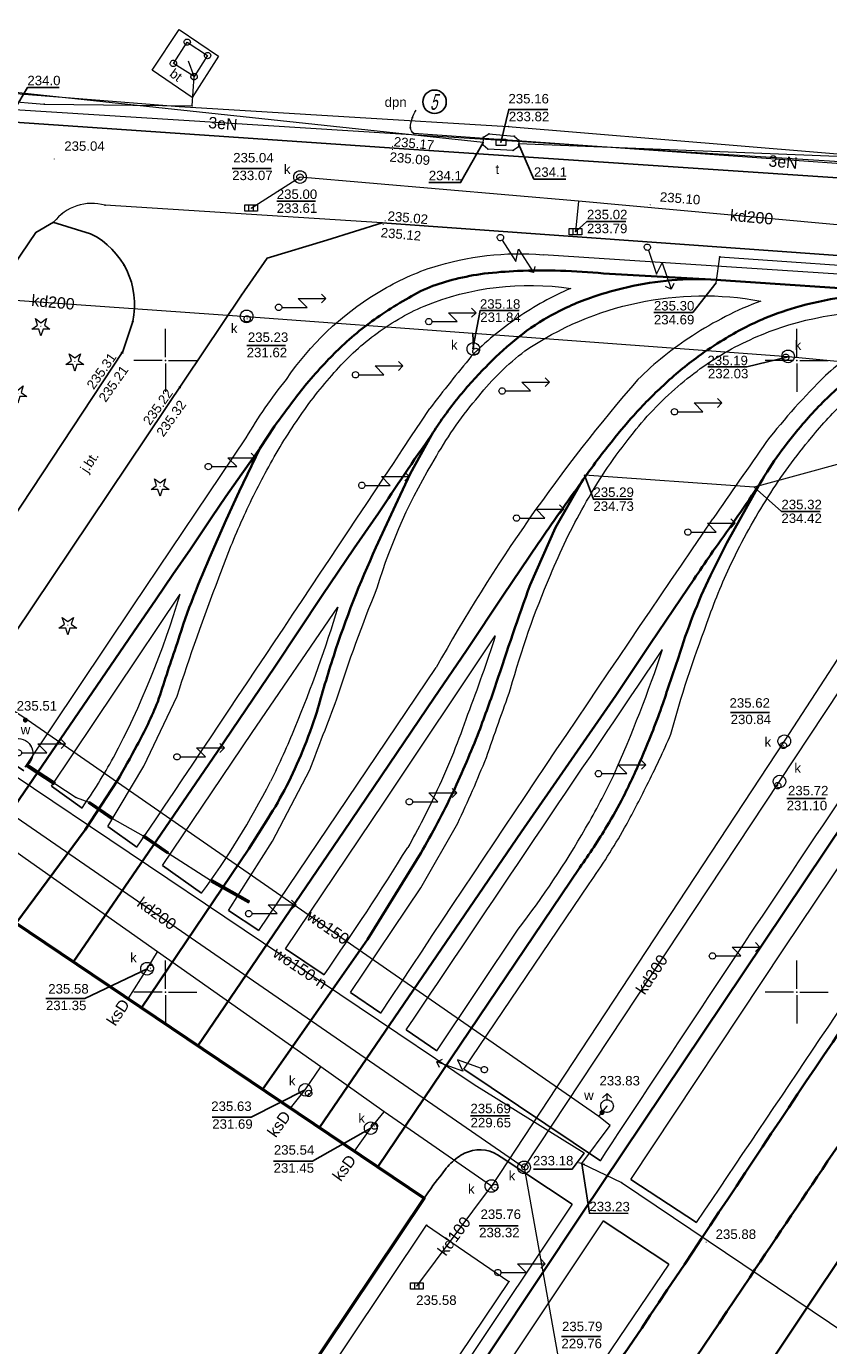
# Model space of a CAD drawing. Header units: metres. Extents: x 6603648 to 6604252, y 5739748 to 5740166.
# Tile 64 of 98: x 6603889 to 6603953, y 5739972 to 5740076. Entities that reach past the tile are written whole.
import ezdxf
from ezdxf.enums import TextEntityAlignment as Align

# ---------------------------------------------------------------- set-up
doc = ezdxf.new("R2010")
doc.units = ezdxf.units.M
doc.header["$PDSIZE"] = 0.75
doc.linetypes.add('ARK_LIN', pattern=[50, 50, 0])
doc.layers.get('0').update_dxf_attribs({"color": 252, "linetype": 'CONTINUOUS'})
for name, color, linetype, lineweight in [('GESBZO', 252, 'CONTINUOUS', 50), ('GSLKOU', 252, 'CONTINUOUS', 18), ('GSLKRW', 252, 'CONTINUOUS', 25), ('GSLTTR', 252, 'CONTINUOUS', 35), ('GSPPRB', 252, 'CONTINUOUS', 18), ('GSPRDI', 252, 'CONTINUOUS', 18), ('GSPWPS', 252, 'CONTINUOUS', 13), ('GSPWPS_O', 252, 'CONTINUOUS', 13), ('GSSIIN', 252, 'CONTINUOUS', 18), ('GSSINN', 252, 'CONTINUOUS', 18), ('GSSINN_O', 252, 'CONTINUOUS', 18), ('GSSKOA', 252, 'CONTINUOUS', 18), ('GSSKOA_O', 252, 'CONTINUOUS', 18), ('GULENN', 252, 'CONTINUOUS', 18), ('GULENN_O', 252, 'CONTINUOUS', 18), ('GULEOR', 252, 'CONTINUOUS', 35), ('GULKDP', 252, 'CONTINUOUS', 18), ('GULKDP_O', 252, 'CONTINUOUS', 18), ('GULKSP', 252, 'CONTINUOUS', 18), ('GULKSP_O', 252, 'CONTINUOUS', 18), ('GULTPR', 252, 'CONTINUOUS', 18), ('GULWOP', 252, 'CONTINUOUS', 18), ('GULWOP_O', 252, 'CONTINUOUS', 18), ('GUPENP_O', 252, 'CONTINUOUS', 18), ('GUPISL', 252, 'CONTINUOUS', 18), ('GUPKKS', 252, 'CONTINUOUS', 18), ('GUPKSD', 252, 'CONTINUOUS', 18), ('GUPKWZ', 252, 'CONTINUOUS', 18), ('GUPKWZ_O', 252, 'CONTINUOUS', 18), ('GUPTWZ', 252, 'CONTINUOUS', 18), ('GUPTWZ_O', 252, 'CONTINUOUS', 18), ('GUPWDT', 252, 'CONTINUOUS', 18), ('GUPWZC', 252, 'CONTINUOUS', 18), ('GUSIKP', 252, 'CONTINUOUS', 18), ('GUSISL', 252, 'CONTINUOUS', 18), ('PKT_ARK', 252, 'ARK_LIN', 18)]:
    doc.layers.add(name, color=color, linetype=linetype, lineweight=lineweight)
for name, color, linetype in [('GUPESH', 252, 'CONTINUOUS'), ('GUPESH_O', 252, 'CONTINUOUS'), ('GUPKSH', 252, 'CONTINUOUS'), ('GUPKSH_O', 252, 'CONTINUOUS'), ('GUPTSH', 252, 'CONTINUOUS'), ('GUPTSH_O', 252, 'CONTINUOUS'), ('GUPWSH', 252, 'CONTINUOUS'), ('GUPWSH_O', 252, 'CONTINUOUS'), ('GUPWZA', 252, 'CONTINUOUS'), ('GUPWZA_O', 252, 'CONTINUOUS')]:
    doc.layers.add(name, color=color, linetype=linetype)
doc.styles.add('Arial', font='arial.ttf')
doc.styles.add('GEOS_050', font='GEOS_050', dxfattribs={"oblique": 15, "height": 2.5})

# ---------------------------------------------------------------- blocks, each defined once
blk = doc.blocks.new('GSPPRB0')
blk.add_lwpolyline([(-0.007955, 0.0225), (0.007955, 0.0225), (0.0225, 0.007955), (0.0225, -0.007955), (0.007955, -0.0225), (-0.007955, -0.0225), (-0.0225, -0.007955), (-0.0225, 0.007955)], close=True)
blk = doc.blocks.new('GSPWPS1')
blk.add_hatch(color=256).paths.add_polyline_path([(0, 0.045), (-0.011647, 0.043467), (-0.0225, 0.038971), (-0.03182, 0.03182), (-0.038971, 0.0225), (-0.043467, 0.011647), (-0.045, 0), (-0.043467, -0.011647), (-0.038971, -0.0225), (-0.03182, -0.03182), (-0.0225, -0.038971), (-0.011647, -0.043467), (0, -0.045), (0.011647, -0.043467), (0.0225, -0.038971), (0.03182, -0.03182), (0.038971, -0.0225), (0.043467, -0.011647), (0.045, 0), (0.043467, 0.011647), (0.038971, 0.0225), (0.03182, 0.03182), (0.0225, 0.038971), (0.011647, 0.043467)])
blk = doc.blocks.new('GUPISL1_5')
for points in [[(3.396745, 1.05234), (3.75, 0.7), (3.396745, 0.34766)], [(0.25, 0), (2.25, 0), (1.55, 0.7), (3.75, 0.7)]]:
    blk.add_lwpolyline(points)
blk.add_lwpolyline([(0.25, 0), (0.241481, -0.064705), (0.216506, -0.125), (0.176777, -0.176777), (0.125, -0.216506), (0.064705, -0.241481), (0, -0.25), (-0.064705, -0.241481), (-0.125, -0.216506), (-0.176777, -0.176777), (-0.216506, -0.125), (-0.241481, -0.064705), (-0.25, 0), (-0.241481, 0.064705), (-0.216506, 0.125), (-0.176777, 0.176777), (-0.125, 0.216506), (-0.064705, 0.241481), (0, 0.25), (0.064705, 0.241481), (0.125, 0.216506), (0.176777, 0.176777), (0.216506, 0.125), (0.241481, 0.064705)], close=True)
blk = doc.blocks.new('GUPISL1_4')
blk.add_lwpolyline([(0.25, 0), (0.241481, -0.064705), (0.216506, -0.125), (0.176777, -0.176777), (0.125, -0.216506), (0.064705, -0.241481), (0, -0.25), (-0.064705, -0.241481), (-0.125, -0.216506), (-0.176777, -0.176777), (-0.216506, -0.125), (-0.241481, -0.064705), (-0.25, 0), (-0.241481, 0.064705), (-0.216506, 0.125), (-0.176777, 0.176777), (-0.125, 0.216506), (-0.064705, 0.241481), (0, 0.25), (0.064705, 0.241481), (0.125, 0.216506), (0.176777, 0.176777), (0.216506, 0.125), (0.241481, 0.064705)], close=True)
blk = doc.blocks.new('GUPKKS1')
blk.add_lwpolyline([(0.5, -0.25), (-0.5, -0.25), (-0.5, 0.25), (0.5, 0.25)], close=True)
for points in [[(-0.175, -0.25), (-0.175, 0.25)], [(0.175, -0.25), (0.175, 0.25)]]:
    blk.add_lwpolyline(points)
blk = doc.blocks.new('GUPTSH1')
blk.add_hatch(color=256).paths.add_polyline_path([(0, 0.045), (-0.011647, 0.043467), (-0.0225, 0.038971), (-0.03182, 0.03182), (-0.038971, 0.0225), (-0.043467, 0.011647), (-0.045, 0), (-0.043467, -0.011647), (-0.038971, -0.0225), (-0.03182, -0.03182), (-0.0225, -0.038971), (-0.011647, -0.043467), (0, -0.045), (0.011647, -0.043467), (0.0225, -0.038971), (0.03182, -0.03182), (0.038971, -0.0225), (0.043467, -0.011647), (0.045, 0), (0.043467, 0.011647), (0.038971, 0.0225), (0.03182, 0.03182), (0.0225, 0.038971), (0.011647, 0.043467)])
blk = doc.blocks.new('GUPWDT1')
blk.add_lwpolyline([(0.5, 0), (0.492404, -0.086824), (0.469846, -0.17101), (0.433013, -0.25), (0.383022, -0.321394), (0.321394, -0.383022), (0.25, -0.433013), (0.17101, -0.469846), (0.086824, -0.492404), (0, -0.5), (-0.086824, -0.492404), (-0.17101, -0.469846), (-0.25, -0.433013), (-0.32743, -0.377875), (-0.393027, -0.309079), (-0.444418, -0.229113), (-0.479746, -0.140866), (-0.497736, -0.047528), (-0.497736, 0.047528), (-0.479746, 0.140866), (-0.444418, 0.229113), (-0.393027, 0.309079), (-0.32743, 0.377875), (-0.25, 0.433013), (-0.163534, 0.4725), (-0.071157, 0.494911), (0.023791, 0.499434), (0.117879, 0.485906), (0.207708, 0.454816), (0.290028, 0.407288), (0.361867, 0.34504), (0.420627, 0.27032), (0.464184, 0.185831), (0.490964, 0.094626)], close=True)
for points in [[(0.5, 0), (1, 0)], [(0.646447, 0.353553), (1, 0), (0.646447, -0.353553)]]:
    blk.add_lwpolyline(points)
blk = doc.blocks.new('GUPWZA1')
blk.add_hatch(color=256).paths.add_polyline_path([(0, 0.2), (-0.051764, 0.193185), (-0.1, 0.173205), (-0.141421, 0.141421), (-0.173205, 0.1), (-0.193185, 0.051764), (-0.2, 0), (-0.193185, -0.051764), (-0.173205, -0.1), (-0.141421, -0.141421), (-0.1, -0.173205), (-0.051764, -0.193185), (0, -0.2), (0.051764, -0.193185), (0.1, -0.173205), (0.141421, -0.141421), (0.173205, -0.1), (0.193185, -0.051764), (0.2, 0), (0.193185, 0.051764), (0.173205, 0.1), (0.141421, 0.141421), (0.1, 0.173205), (0.051764, 0.193185)])
blk = doc.blocks.new('GUPKSH1')
blk.add_hatch(color=256).paths.add_polyline_path([(0, 0.045), (-0.011647, 0.043467), (-0.0225, 0.038971), (-0.03182, 0.03182), (-0.038971, 0.0225), (-0.043467, 0.011647), (-0.045, 0), (-0.043467, -0.011647), (-0.038971, -0.0225), (-0.03182, -0.03182), (-0.0225, -0.038971), (-0.011647, -0.043467), (0, -0.045), (0.011647, -0.043467), (0.0225, -0.038971), (0.03182, -0.03182), (0.038971, -0.0225), (0.043467, -0.011647), (0.045, 0), (0.043467, 0.011647), (0.038971, 0.0225), (0.03182, 0.03182), (0.0225, 0.038971), (0.011647, 0.043467)])
blk = doc.blocks.new('GUPKWZ1_1')
blk.add_lwpolyline([(0.25, 0), (0.241481, -0.064705), (0.216506, -0.125), (0.176777, -0.176777), (0.125, -0.216506), (0.064705, -0.241481), (0, -0.25), (-0.064705, -0.241481), (-0.125, -0.216506), (-0.176777, -0.176777), (-0.216506, -0.125), (-0.241481, -0.064705), (-0.25, 0), (-0.241481, 0.064705), (-0.216506, 0.125), (-0.176777, 0.176777), (-0.125, 0.216506), (-0.064705, 0.241481), (0, 0.25), (0.064705, 0.241481), (0.125, 0.216506), (0.176777, 0.176777), (0.216506, 0.125), (0.241481, 0.064705)], close=True)
blk = doc.blocks.new('GUPKSD1_1')
blk.add_lwpolyline([(0.5, 0), (0.482963, -0.12941), (0.433013, -0.25), (0.353553, -0.353553), (0.25, -0.433013), (0.12941, -0.482963), (0, -0.5), (-0.12941, -0.482963), (-0.25, -0.433013), (-0.353553, -0.353553), (-0.433013, -0.25), (-0.482963, -0.12941), (-0.5, 0), (-0.482963, 0.12941), (-0.433013, 0.25), (-0.353553, 0.353553), (-0.25, 0.433013), (-0.12941, 0.482963), (0, 0.5), (0.12941, 0.482963), (0.25, 0.433013), (0.353553, 0.353553), (0.433013, 0.25), (0.482963, 0.12941)], close=True)
blk = doc.blocks.new('GSPRDI1')
blk.add_hatch(color=256).paths.add_polyline_path([(-0.045, 0), (-0.042798, -0.013906), (-0.036406, -0.02645), (-0.02645, -0.036406), (-0.013906, -0.042798), (0, -0.045), (0.013906, -0.042798), (0.02645, -0.036406), (0.036406, -0.02645), (0.042798, -0.013906), (0.045, 0), (0.042798, 0.013906), (0.036406, 0.02645), (0.02645, 0.036406), (0.013906, 0.042798), (0, 0.045), (-0.013906, 0.042798), (-0.02645, 0.036406), (-0.036406, 0.02645), (-0.042798, 0.013906)])
blk.add_lwpolyline([(0.088531, -0.272471), (-0.231778, -0.713338), (-0.231778, -0.168396), (-0.750048, 0), (-0.231778, 0.168396), (-0.231778, 0.713338), (0.088531, 0.272471), (0.606801, 0.440867), (0.286493, 0), (0.606801, -0.440867)], close=True)
blk = doc.blocks.new('GUPTWZ1_3')
blk.add_lwpolyline([(0.375, -0.25), (-0.375, -0.25), (-0.375, 0.25), (0.375, 0.25)], close=True)
blk = doc.blocks.new('GUPWZC1')
blk.add_lwpolyline([(0, 0.25), (0, -0.25)])
blk = doc.blocks.new('GUPESH1')
blk.add_hatch(color=256).paths.add_polyline_path([(0, 0.045), (-0.011647, 0.043467), (-0.0225, 0.038971), (-0.03182, 0.03182), (-0.038971, 0.0225), (-0.043467, 0.011647), (-0.045, 0), (-0.043467, -0.011647), (-0.038971, -0.0225), (-0.03182, -0.03182), (-0.0225, -0.038971), (-0.011647, -0.043467), (0, -0.045), (0.011647, -0.043467), (0.0225, -0.038971), (0.03182, -0.03182), (0.038971, -0.0225), (0.043467, -0.011647), (0.045, 0), (0.043467, 0.011647), (0.038971, 0.0225), (0.03182, 0.03182), (0.0225, 0.038971), (0.011647, 0.043467)])
blk = doc.blocks.new('GUPWSH1')
blk.add_hatch(color=256).paths.add_polyline_path([(0, 0.045), (-0.011647, 0.043467), (-0.0225, 0.038971), (-0.03182, 0.03182), (-0.038971, 0.0225), (-0.043467, 0.011647), (-0.045, 0), (-0.043467, -0.011647), (-0.038971, -0.0225), (-0.03182, -0.03182), (-0.0225, -0.038971), (-0.011647, -0.043467), (0, -0.045), (0.011647, -0.043467), (0.0225, -0.038971), (0.03182, -0.03182), (0.038971, -0.0225), (0.043467, -0.011647), (0.045, 0), (0.043467, 0.011647), (0.038971, 0.0225), (0.03182, 0.03182), (0.0225, 0.038971), (0.011647, 0.043467)])
blk = doc.blocks.new('GUSISL2_1')
blk.add_lwpolyline([(0.25, 0), (0.241481, -0.064705), (0.216506, -0.125), (0.176777, -0.176777), (0.125, -0.216506), (0.064705, -0.241481), (0, -0.25), (-0.064705, -0.241481), (-0.125, -0.216506), (-0.176777, -0.176777), (-0.216506, -0.125), (-0.241481, -0.064705), (-0.25, 0), (-0.241481, 0.064705), (-0.216506, 0.125), (-0.176777, 0.176777), (-0.125, 0.216506), (-0.064705, 0.241481), (0, 0.25), (0.064705, 0.241481), (0.125, 0.216506), (0.176777, 0.176777), (0.216506, 0.125), (0.241481, 0.064705)], close=True)
blk = doc.blocks.new('ASS_SYM', base_point=(826.5, 303.25))
at = {"layer": 'PKT_ARK'}
for p, q in [((826.5, 303.5), (826.5, 305.75)), ((826.25, 303.25), (824, 303.25)), ((826.5, 303), (826.5, 300.75)), ((826.75, 303.25), (829, 303.25))]:
    blk.add_line(p, q, dxfattribs=at)
blk.add_point((826.5, 303.25), dxfattribs=at)
blk.add_point((826.5, 303.25), dxfattribs=at)

msp = doc.modelspace()

# ---------------------------------------------------------------- linework, layer by layer
msp.add_circle((6603921.32, 5740070.47), 0.928)
at = {"layer": 'GESBZO'}
msp.add_lwpolyline([(6603844.91, 5740034.49), (6603839.9, 5740027), (6603875.35, 5740003.17), (6603880.41, 5740010.65), (6603920.5, 5739983.7), (6603873.22, 5739913.17), (6603833.08, 5739940.09), (6603838.08, 5739947.56), (6603802.57, 5739971.43), (6603797.54, 5739963.94), (6603767.37, 5739984.2), (6603814.71, 5740054.71)], close=True, dxfattribs=at)
at = {"layer": 'GSLKOU'}
for points in [[(6603921.1, 5740057.36, -0.098692), (6603929.91, 5740058.36)], [(6603916.73, 5740055.3, -0.059928), (6603921.1, 5740057.36)], [(6603909.59, 5740048.49, -0.108816), (6603916.73, 5740055.3)], [(6603920.49, 5740054.3, -0.134226), (6603932.1, 5740055.7)], [(6603932.1, 5740055.7, 0.047059), (6603927.9, 5740053.38)], [(6603916.55, 5740051.99, -0.060773), (6603920.49, 5740054.3)], [(6603928.48, 5740050.75, -0.197535), (6603947.15, 5740054.7)], [(6603947.15, 5740054.7, 0.053824), (6603941.74, 5740051.95)], [(6603927.9, 5740053.38, 0.049444), (6603924.23, 5740050.33)], [(6603949.38, 5740052.81, -0.097126), (6603960.47, 5740053.83)], [(6603944.56, 5740050.75, -0.052402), (6603949.38, 5740052.81)], [(6603913.38, 5740049.03, -0.054435), (6603916.55, 5740051.99)], [(6603941.74, 5740051.95, 0.049394), (6603937.42, 5740048.49)], [(6603956.06, 5740051.6, 0.041791), (6603952.27, 5740048.8)], [(6603924.23, 5740050.33, 0.008761), (6603920.95, 5740046.2)], [(6603924.82, 5740047.16, -0.062721), (6603928.48, 5740050.75)], [(6603940.34, 5740047.72, -0.05444), (6603944.56, 5740050.75)], [(6603910.55, 5740045.41, -0.039243), (6603913.38, 5740049.03)], [(6603906.4, 5740043.88, -0.036449), (6603909.59, 5740048.49)], [(6603937.42, 5740048.49, 0.051401), (6603921.45, 5740025.69)], [(6603952.27, 5740048.8, 0.029464), (6603947.61, 5740043.58)], [(6603921.46, 5740042.41, -0.047993), (6603924.82, 5740047.16)], [(6603936.66, 5740043.74, -0.051926), (6603940.34, 5740047.72)], [(6603951.17, 5740043.89, -0.043401), (6603953.95, 5740046.85)], [(6603897.75, 5740011.46, 0.001294), (6603920.95, 5740046.2)], [(6603908.04, 5740041.32, -0.029422), (6603910.55, 5740045.41)], [(6603933.17, 5740038.5, -0.042704), (6603936.66, 5740043.74)], [(6603947.75, 5740039.21, -0.03654), (6603951.17, 5740043.89)], [(6603947.61, 5740043.58, 0.00132), (6603943.36, 5740037.45)], [(6603916.77, 5740032, -0.063663), (6603921.46, 5740042.41)], [(6603906.01, 5740037.21, -0.02243), (6603908.04, 5740041.32)], [(6603942.07, 5739981.75, 0.001428), (6603981.15, 5740040.12)], [(6603930.5, 5740033, -0.03314), (6603933.17, 5740038.5)], [(6603944.82, 5740033.93, -0.031855), (6603947.75, 5740039.21)], [(6603917.07, 5739998.33, -0.003773), (6603943.36, 5740037.45)], [(6603904.24, 5740032.79, -0.019536), (6603906.01, 5740037.21)], [(6603942.89, 5740029.19, -0.027131), (6603944.82, 5740033.93)], [(6603900.92, 5740023.42, -0.01376), (6603904.24, 5740032.79)], [(6603927.34, 5740024, -0.035046), (6603930.5, 5740033)], [(6603934.45, 5739986.64, -0.003164), (6603965.03, 5740032.43)], [(6603895.88, 5740018.56, 0.04977), (6603901.17, 5740031.49)], [(6603913.57, 5740023.2, -0.016954), (6603916.77, 5740032)], [(6603913.65, 5740030.47, -0.027201), (6603910.25, 5740020.95)], [(6603940.03, 5740020.42, -0.023455), (6603942.89, 5740029.19)], [(6603926.13, 5740028.2, -0.011989), (6603923.94, 5740021.96)], [(6603919.06, 5739997, -0.000588), (6603939.38, 5740027.12)], [(6603935.52, 5740017.18, 0.023039), (6603939.38, 5740027.12)], [(6603925.42, 5740018.58, 0.000613), (6603927.34, 5740024)], [(6603911.43, 5740017.58, 0.002912), (6603913.57, 5740023.2)], [(6603923.94, 5740021.96, -0.024974), (6603921.53, 5740016)], [(6603910.25, 5740020.95, -0.021158), (6603908.32, 5740016.67)], [(6603938.13, 5740016.37, 0.020217), (6603940.03, 5740020.42)], [(6603893.4, 5740014.57, 0.02531), (6603895.88, 5740018.56)], [(6603923.15, 5740013.37, 0.017331), (6603925.42, 5740018.58)], [(6603902.86, 5740007.82, 0.04123), (6603908.32, 5740016.67)], [(6603933.28, 5740012.97, 0.022809), (6603935.52, 5740017.18)], [(6603921.53, 5740016, -0.023877), (6603919.19, 5740011.44)], [(6603936.37, 5740012.99, 0.009516), (6603938.13, 5740016.37)], [(6603927.95, 5740004.99, 0.033879), (6603933.28, 5740012.97)], [(6603933.57, 5740008.57, 0.024687), (6603936.37, 5740012.99)], [(6603912.58, 5740001.36, 0.011508), (6603919.19, 5740011.44)]]:
    msp.add_lwpolyline(points, format="xyb", dxfattribs=at)
for points in [[(6604071.89, 5740049.06), (6603929.91, 5740058.36)], [(6603897.45, 5740030.57), (6603906.4, 5740043.88)], [(6603890.99, 5740016.29), (6603901.17, 5740031.49)], [(6603888.89, 5740017.79), (6603897.45, 5740030.57)], [(6603906.86, 5740020.55), (6603913.65, 5740030.47)], [(6603917.32, 5740015.02), (6603926.13, 5740028.2)], [(6603948.99, 5740003.43), (6603965.49, 5740028)], [(6603907.39, 5740004.87), (6603921.45, 5740025.69)], [(6603898.28, 5740017.89), (6603900.92, 5740023.42)], [(6603899.76, 5740010.02), (6603906.86, 5740020.55)], [(6603895.45, 5740013.11), (6603898.28, 5740017.89)], [(6603908.49, 5740011.95), (6603911.43, 5740017.58)], [(6603909.5, 5740003.41), (6603917.32, 5740015.02)], [(6603920.23, 5740008.26), (6603923.15, 5740013.37)], [(6603905, 5740006.47), (6603908.49, 5740011.95)], [(6603914.67, 5739999.96), (6603920.23, 5740008.26)], [(6603923.63, 5739993.9), (6603933.57, 5740008.57)], [(6603921.49, 5739995.35), (6603927.95, 5740004.99)], [(6603936.86, 5739985.16), (6603948.99, 5740003.43)], [(6603932.22, 5739983.2), (6603923.54, 5739970.2)], [(6603934.66, 5739981.9), (6603925.81, 5739968.59)], [(6603939.87, 5739978.46), (6603931.39, 5739965.96)]]:
    msp.add_lwpolyline(points, dxfattribs=at)
at = {"layer": 'GSLKRW'}
for points in [[(6603863.6, 5740070.39), (6603887.27, 5740068.92), (6603919.27, 5740066.73), (6603954.05, 5740064.4), (6603988.92, 5740062.15), (6603992.39, 5740062.02, 0.072242), (6603993.84, 5740062.49, 0.131576), (6603996.34, 5740064.82), (6603996.82, 5740066.71), (6603997.12, 5740071.21), (6603997.84, 5740080.93)], [(6603891.09, 5740060.94), (6603894.08, 5740060.03, -0.341842), (6603897.42, 5740053.09), (6603896.63, 5740050.7), (6603883, 5740030.1, -0.258935), (6603876.11, 5740027.68, -0.358083), (6603872.19, 5740030.85), (6603872.44, 5740034.52), (6603874.69, 5740037.93), (6603889.75, 5740060.13), (6603891.15, 5740060.94)], [(6603888.8, 5740017.51), (6603885.24, 5740019.91, -0.218891), (6603885.82, 5740024.94), (6603888.03, 5740028.32), (6603906.03, 5740055.17), (6603908.07, 5740058.08), (6603912.79, 5740059.52), (6603917.18, 5740060.88), (6603953.64, 5740058.28), (6604021.89, 5740053.85), (6604045.22, 5740052.3), (6604064.46, 5740050.9), (6604072.07, 5740050.47), (6604076.78, 5740050.02), (6604079.82, 5740051.79), (6604113.94, 5740049.5), (6604137.65, 5740047.98), (6604149.59, 5740047.3)], [(6603920.5, 5739983.7, -0.02655), (6603921.93, 5739985.62, -0.082065), (6603922.88, 5739986.69, -0.108161), (6603924, 5739987.36, -0.260094), (6603926.6, 5739986.93), (6603932.22, 5739983.2)]]:
    msp.add_lwpolyline(points, format="xyb", dxfattribs=at)
for points in [[(6603893.4, 5740014.57), (6603890.99, 5740016.29)], [(6603895.45, 5740013.11), (6603897.75, 5740011.46)], [(6603899.76, 5740010.02), (6603902.86, 5740007.82)], [(6603907.39, 5740004.87), (6603905, 5740006.47)], [(6603912.58, 5740001.36), (6603909.5, 5740003.41)], [(6603917.07, 5739998.33), (6603914.67, 5739999.96)], [(6603921.49, 5739995.35), (6603919.06, 5739997)], [(6603923.63, 5739993.9), (6603934.45, 5739986.64)], [(6603936.86, 5739985.16), (6603942.07, 5739981.75)], [(6603939.87, 5739978.46), (6603934.66, 5739981.9)]]:
    msp.add_lwpolyline(points, dxfattribs=at)
at = {"layer": 'GSLTTR'}
for points in [[(6603883.72, 5740008.41), (6603897.48, 5740028.5), (6603899.28, 5740031.1), (6603900.6, 5740033.06), (6603901.98, 5740035.07), (6603903.67, 5740037.58), (6603904.8, 5740039.23), (6603906.05, 5740041.02), (6603907.48, 5740043.03), (6603908.65, 5740044.8, -0.007759), (6603910.18, 5740046.86, -0.017504), (6603911.36, 5740048.36, -0.012166), (6603912.78, 5740049.93, -0.018192), (6603913.99, 5740051.14, -0.018775), (6603915.56, 5740052.49, -0.019205), (6603917.18, 5740053.67, -0.019831), (6603919.04, 5740054.82, -0.042151), (6603920.94, 5740055.8, -0.029088), (6603922.96, 5740056.44, -0.023937), (6603925.25, 5740056.87, -0.017381), (6603927.9, 5740057.08, -0.033468), (6603934.7, 5740056.89), (6603943.19, 5740056.41), (6603958.11, 5740055.39)], [(6603892.7, 5740002.38), (6603899.32, 5740012.02), (6603904.13, 5740019.03), (6603908.68, 5740025.74), (6603912.41, 5740031.38), (6603914.96, 5740035.14), (6603916.89, 5740037.92, -0.007846), (6603921.07, 5740044.09, -0.026801), (6603923.06, 5740046.88, -0.025466), (6603925.35, 5740049.45, -0.033465), (6603927.64, 5740051.57, -0.043798), (6603930.34, 5740053.45, -0.041408), (6603933.66, 5740054.96, -0.022807), (6603936.19, 5740055.69, -0.071595), (6603943.19, 5740056.41)], [(6603902.58, 5739995.74), (6603914.17, 5740012.77), (6603921.3, 5740023.3), (6603923.84, 5740027.05), (6603926.77, 5740031.44), (6603929.52, 5740035.5, -0.006642), (6603932.96, 5740040.37, -0.017213), (6603935.17, 5740043.35, -0.018417), (6603937.09, 5740045.64, -0.024405), (6603939.44, 5740048.02, -0.032058), (6603942.21, 5740050.32, -0.021438), (6603944.21, 5740051.64, -0.039975), (6603947.48, 5740053.33, -0.028919), (6603950.27, 5740054.3, -0.058732), (6603958.11, 5740055.39)], [(6603912.21, 5739989.27), (6603928.18, 5740012.65), (6603935.67, 5740023.48), (6603938.41, 5740027.6), (6603940.85, 5740031.17, -0.002479), (6603943.54, 5740035.14, 0.009276), (6603947.1, 5740040.27, -0.022428), (6603948.63, 5740042.62, -0.019813), (6603950.32, 5740044.76, -0.03773), (6603952.93, 5740047.5, -0.03297), (6603955.56, 5740049.57, -0.043037), (6603958.8, 5740051.45, -0.023154), (6603961.64, 5740052.55, -0.029567), (6603964.68, 5740053.41, -0.015523), (6603967.32, 5740053.86, -0.035917), (6603974.07, 5740054.28)], [(6603878.4, 5739896.29), (6603880.12, 5739901.27, -0.02017), (6603882.14, 5739905.53, -0.030689), (6603887.61, 5739914.31), (6603894.4, 5739924.48), (6603932.98, 5739982.44), (6603966.71, 5740032.72), (6603970.08, 5740037.69), (6603972.99, 5740041.97, -0.021755), (6603974.63, 5740044.18, -0.02596), (6603976.73, 5740046.52, -0.034591), (6603979.14, 5740048.68, -0.041855), (6603981.68, 5740050.42, -0.039544), (6603984.86, 5740051.84, -0.076457), (6603991.86, 5740053.15)], [(6603884.95, 5739894.15), (6603888.58, 5739899.77), (6603891.23, 5739903.77, -0.000339), (6603895.15, 5739909.65, -0.000094), (6603898.19, 5739914.22, 0.000092), (6603901.79, 5739919.61, 0.000142), (6603905.13, 5739924.63, 0.000294), (6603908.46, 5739929.63, -0.000752), (6603912.37, 5739935.51, -0.000069), (6603915.86, 5739940.74, -0.000065), (6603920.19, 5739947.21, -0.000567), (6603941.78, 5739979.45, -0.004204), (6603964.06, 5740012.55, 0.002133), (6603969.41, 5740020.32, 0.000681), (6603973.9, 5740026.95, -0.000465), (6603977.27, 5740031.96, -0.006193), (6603980.09, 5740036.12, 0.007488), (6603981.75, 5740038.49, -0.031936), (6603984.41, 5740042.6, -0.04469), (6603987.46, 5740046.23, -0.061663), (6603991.03, 5740049.2, -0.054864), (6603994.92, 5740051.11, -0.039829), (6604001.31, 5740052.57)], [(6603896.25, 5739892.88), (6603911.63, 5739916.33), (6603950.64, 5739974.77), (6603974.79, 5740010.88), (6603979.5, 5740017.85, -0.000192), (6603983.94, 5740024.51, -0.001582), (6603986.2, 5740027.9, 0.000426), (6603988.97, 5740031.98, 0.004336), (6603993.81, 5740039.16, -0.036542), (6603995.94, 5740042.4, -0.023585), (6603997.69, 5740044.46, -0.03739), (6604000.12, 5740046.77, -0.047473), (6604003.61, 5740049.11, -0.040836), (6604006.48, 5740050.41, -0.06058), (6604013.51, 5740051.82)], [(6603898.11, 5739998.74), (6603906.61, 5740011.35), (6603908.13, 5740013.76, 0.02233), (6603909.6, 5740016.31, 0.019532), (6603910.87, 5740019.08, 0.011977), (6603912, 5740022.16, -0.012664), (6603913.33, 5740026.61, -0.029352), (6603916.68, 5740035.18), (6603918.42, 5740038.93), (6603919.38, 5740041.02), (6603921.07, 5740044.09)], [(6603888.16, 5740005.43), (6603893.64, 5740012.83), (6603896.18, 5740016.72, 0.014032), (6603897.75, 5740019.53, 0.02865), (6603899.4, 5740022.98, -0.004064), (6603900.83, 5740027.31, -0.029842), (6603903.5, 5740034.36), (6603904.81, 5740037.38), (6603905.85, 5740039.61), (6603907.48, 5740043.03)], [(6603907.7, 5739992.3), (6603916.02, 5740004.15), (6603920.22, 5740011, 0.020994), (6603922.78, 5740015.83, 0.016353), (6603924.83, 5740020.61, 0.006584), (6603926.21, 5740024.44, -0.00858), (6603928.89, 5740032.24), (6603930.9, 5740036.78), (6603932.96, 5740040.37)], [(6603916.82, 5739986.18), (6603932.82, 5740009.86, 0.020558), (6603934.97, 5740013.14, 0.01555), (6603936.28, 5740015.47, 0.01408), (6603937.79, 5740018.7, 0.01352), (6603939.4, 5740022.81, -0.004419), (6603940.63, 5740026.48, -0.03595), (6603943.17, 5740032.97), (6603944.47, 5740035.57), (6603947.1, 5740040.27)], [(6603890.56, 5739893.46), (6603896.12, 5739902.18, 0.000041), (6603907.66, 5739919.48, -0.001358), (6603946.28, 5739977.42, 0.000034), (6603959.45, 5739997.02, 0.00105), (6603968.39, 5740010.34, 0.023015), (6603970.98, 5740014.21, 0.021063), (6603972.91, 5740017.72, 0.021733), (6603974.87, 5740022.25, -0.013064), (6603976.37, 5740026.69, -0.011544), (6603978.44, 5740031.85, -0.017105), (6603979.47, 5740034.2, -0.012345), (6603981.75, 5740038.49)]]:
    msp.add_lwpolyline(points, format="xyb", dxfattribs=at)
at = {"layer": 'GSSIIN'}
msp.add_lwpolyline([(6603920.69, 5739981.56), (6603927.2, 5739977.1), (6603911.53, 5739953.79), (6603905.07, 5739958.23)], close=True, dxfattribs=at)
at = {"layer": 'GSSINN'}
msp.add_lwpolyline([(6603898.96, 5740072.98), (6603901.09, 5740076.19), (6603904.2, 5740074.08), (6603902.13, 5740070.81)], close=True, dxfattribs=at)
at = {"layer": 'GSSKOA'}
msp.add_lwpolyline([(6603891.15, 5740060.94), (6603894.08, 5740060.03, -0.341842), (6603897.42, 5740053.09), (6603896.63, 5740050.7), (6603883, 5740030.1, -0.258935), (6603876.11, 5740027.68, -0.358083), (6603872.19, 5740030.85), (6603872.44, 5740034.52), (6603870.96, 5740032.15, 0.379865), (6603871.53, 5740029.08), (6603885.24, 5740019.91), (6603884.98, 5740022.48), (6603885.82, 5740024.94), (6603888.03, 5740028.32), (6603906.03, 5740055.17), (6603908.07, 5740058.08), (6603912.79, 5740059.52), (6603917.18, 5740060.88), (6603895.23, 5740062.28, 0.305068)], format="xyb", close=True, dxfattribs=at)
at = {"layer": 'GULENN'}
for points in [[(6603821.31, 5740081.27), (6603822.64, 5740080.56), (6603832.26, 5740075.58), (6603835.03, 5740075.36), (6603846.97, 5740074.41), (6603861.54, 5740073.25), (6603901.11, 5740070.09), (6603927.16, 5740068.52), (6603964.05, 5740065.46)], [(6603858.28, 5740072.95), (6603864.64, 5740071.97), (6603884.09, 5740070.8), (6603890.39, 5740070.28), (6603902.12, 5740070.15), (6603902.27, 5740072.46), (6603901.82, 5740073.69)], [(6603867.67, 5740033.91), (6603867.24, 5740034.16), (6603867.28, 5740034.73), (6603877.33, 5740050.62), (6603880.2, 5740054.23), (6603888.11, 5740065.07), (6603888.04, 5740069.85), (6603964.33, 5740065.07), (6603969.87, 5740064.72), (6604006.48, 5740062.64), (6604011.74, 5740062.34)], [(6603891.25, 5740016.5), (6603892.93, 5740015.4), (6603893.93, 5740015.03)], [(6603895.75, 5740013.76), (6603898.25, 5740012.36)], [(6603900.2, 5740011.02), (6603903.65, 5740008.8)]]:
    msp.add_lwpolyline(points, dxfattribs=at)
for points in [[(6603964.33, 5740064.79), (6603919.68, 5740067.95, -0.151056), (6603919.4, 5740068.41, -0.118984), (6603919.86, 5740069.82)], [(6603871.5, 5740031.91), (6603872.29, 5740031.17), (6603872.45, 5740029.36), (6603879.6, 5740024.45), (6603887.07, 5740019.64, -0.195048), (6603888.16, 5740020.06, -0.776108), (6603889.03, 5740017.95)]]:
    msp.add_lwpolyline(points, format="xyb", dxfattribs=at)
at = {"layer": 'GULEOR'}
for points in [[(6603889, 5740017.91), (6603891.22, 5740016.45)], [(6603891.28, 5740016.54), (6603889.06, 5740017.99)], [(6603893.9, 5740014.99), (6603895.72, 5740013.72)], [(6603895.78, 5740013.81), (6603893.96, 5740015.07)], [(6603898.27, 5740012.41), (6603900.23, 5740011.06)], [(6603900.18, 5740010.98), (6603898.22, 5740012.32)], [(6603906.6, 5740007.1), (6603903.62, 5740008.76)], [(6603903.67, 5740008.85), (6603906.65, 5740007.18)]]:
    msp.add_lwpolyline(points, dxfattribs=at)
at = {"layer": 'GULKDP'}
for points in [[(6603814.5, 5740080.6), (6603831.14, 5740058.3), (6603847.3, 5740057.65), (6603906.43, 5740053.48), (6603924.36, 5740052.16), (6603924.39, 5740050.91), (6603924.36, 5740052.16), (6603949.32, 5740050.32), (6603975.45, 5740047.82), (6603995.2, 5740046.7), (6604006.68, 5740045.95), (6604029.33, 5740044.99), (6604042.02, 5740043.15), (6604072.17, 5740042.06)], [(6603813.17, 5740064.44), (6603852.48, 5740037.69), (6603872.91, 5740024.35), (6603928.41, 5739986.12)], [(6603906.79, 5740062.06), (6603910.66, 5740064.51)], [(6603970.14, 5740059.12), (6603960.13, 5740060.09), (6603932.73, 5740062.61), (6603910.66, 5740064.51)], [(6603932.73, 5740062.61), (6603932.47, 5740060.19)], [(6603928.41, 5739986.12), (6603948.64, 5740016.67), (6603967.91, 5740045.76), (6603969.59, 5740056.5), (6603970.14, 5740059.12)], [(6603943.61, 5740056.14), (6603943.92, 5740058.19), (6603959.03, 5740057.14), (6603969.59, 5740056.5)], [(6603967.91, 5740045.76), (6603946.63, 5740039.97), (6603933.19, 5740040.92)], [(6603928.41, 5739986.12), (6603931.34, 5739969.74), (6603907, 5739935.9), (6603885.46, 5739906.21), (6603872.69, 5739902)], [(6603919.92, 5739976.73), (6603925.82, 5739984.65)]]:
    msp.add_lwpolyline(points, dxfattribs=at)
at = {"layer": 'GULKSP'}
for points in [[(6603975.03, 5740059.87), (6603949.02, 5740019.86), (6603925.82, 5739984.65), (6603917.32, 5739990.53), (6603912.32, 5739994.09), (6603899.37, 5740003.19), (6603888.89, 5740010.56), (6603858.46, 5740032.25), (6603842.12, 5740042.33), (6603837.27, 5740045.44), (6603827.27, 5740052.01), (6603822.99, 5740054.82), (6603803.22, 5740067.92)], [(6603897.04, 5739999.46), (6603898.55, 5740001.85), (6603899.37, 5740003.19)], [(6603909.91, 5739990.82), (6603911.07, 5739992.26), (6603912.32, 5739994.09)], [(6603914.98, 5739987.41), (6603916.26, 5739989.23), (6603917.32, 5739990.53)]]:
    msp.add_lwpolyline(points, dxfattribs=at)
at = {"layer": 'GULTPR'}
for points in [[(6603925.18, 5740067.26), (6603872.54, 5740072.87)], [(6603981.1, 5740065.02), (6603927.97, 5740067.15)]]:
    msp.add_lwpolyline(points, dxfattribs=at)
at = {"layer": 'GULWOP'}
for points in [[(6603932.99, 5739986.43), (6603935.22, 5739989.44), (6603934.33, 5739990.14), (6603888.79, 5740021.73), (6603874.33, 5740030.97), (6603873.52, 5740029.07), (6603872.47, 5740027.71), (6603849.59, 5740043.28), (6603818, 5740064.41)], [(6603933.16, 5739987.26), (6603924.46, 5739992.65), (6603888.03, 5740017.14), (6603873.12, 5740027.28)], [(6603934.33, 5739990.14), (6603934.58, 5739990.46), (6603934.98, 5739990.97)], [(6603932.99, 5739986.43), (6603936.13, 5739984.93), (6604037.95, 5739916.43), (6604038.17, 5739916.27)]]:
    msp.add_lwpolyline(points, dxfattribs=at)
at = {"layer": 'GUPESH_O', "flags": 128}
msp.add_lwpolyline([(6603888.04, 5740069.85), (6603889.07, 5740071.6), (6603891.59, 5740071.6)], dxfattribs=at)
at = {"layer": 'GUPKSH_O', "flags": 128}
for points in [[(6603905.29, 5740065.19), (6603908.37, 5740065.19)], [(6603908.82, 5740062.61), (6603911.9, 5740062.61)], [(6603932.51, 5740060.21), (6603933.39, 5740061), (6603936.47, 5740061)], [(6603943.61, 5740056.14), (6603941.77, 5740053.78), (6603938.69, 5740053.78)], [(6603924.35, 5740050.92), (6603924.94, 5740053.96), (6603928.02, 5740053.96)], [(6603906.44, 5740051.17), (6603909.52, 5740051.17)], [(6603949.33, 5740050.27), (6603946.05, 5740049.5), (6603942.97, 5740049.5)], [(6603933.19, 5740040.92), (6603933.9, 5740039.01), (6603936.98, 5740039.01)], [(6603946.63, 5740039.97), (6603948.79, 5740038.05), (6603951.87, 5740038.05)], [(6603944.77, 5740022.13), (6603947.85, 5740022.13)], [(6603949.21, 5740015.32), (6603952.29, 5740015.32)], [(6603898.55, 5740001.85), (6603893.62, 5739999.49), (6603890.54, 5739999.49)], [(6603911.07, 5739992.26), (6603906.79, 5739990.11), (6603903.71, 5739990.11)], [(6603924.17, 5739990.21), (6603927.25, 5739990.21)], [(6603916.26, 5739989.23), (6603911.65, 5739986.62), (6603908.57, 5739986.62)], [(6603924.85, 5739981.51), (6603927.93, 5739981.51)], [(6603931.37, 5739972.73), (6603934.45, 5739972.73)]]:
    msp.add_lwpolyline(points, dxfattribs=at)
at = {"layer": 'GUPTSH_O', "flags": 128}
for points in [[(6603926.58, 5740067.26), (6603927.2, 5740069.86), (6603930.28, 5740069.86)], [(6603925.18, 5740067.26), (6603923.38, 5740064.07), (6603920.86, 5740064.09)], [(6603927.97, 5740067.15), (6603929.19, 5740064.35), (6603931.71, 5740064.35)]]:
    msp.add_lwpolyline(points, dxfattribs=at)
at = {"layer": 'GUPWSH_O', "flags": 128}
for points in [[(6603933.16, 5739987.26), (6603932.23, 5739985.99), (6603929.15, 5739985.99)], [(6603932.99, 5739986.43), (6603933.58, 5739982.49), (6603936.66, 5739982.47)]]:
    msp.add_lwpolyline(points, dxfattribs=at)
at = {"layer": 'GUSIKP'}
msp.add_lwpolyline([(6603925.2, 5740067.68), (6603925.63, 5740067.94), (6603927.62, 5740067.76), (6603927.99, 5740067.43), (6603927.96, 5740066.9), (6603927.54, 5740066.62), (6603925.55, 5740066.72), (6603925.17, 5740067.04)], close=True, dxfattribs=at)
at = {"layer": 'GUSISL'}
msp.add_lwpolyline([(6603901.73, 5740075.19), (6603903.34, 5740074.13), (6603902.27, 5740072.46), (6603900.63, 5740073.51)], close=True, dxfattribs=at)

# ---------------------------------------------------------------- block references
at = {"layer": 'GSPPRB', "rotation": 90}
for p in [(6603890.39, 5740070.28), (6603901.11, 5740070.09), (6603902.12, 5740070.15), (6603919.56, 5740069.2), (6603919.4, 5740068.41), (6603919.68, 5740067.95), (6603925.63, 5740067.94), (6603927.16, 5740068.52), (6603927.62, 5740067.76), (6603919.27, 5740066.73), (6603925.17, 5740067.04), (6603925.2, 5740067.68), (6603925.55, 5740066.72), (6603927.96, 5740066.9), (6603927.99, 5740067.43), (6603927.54, 5740066.62), (6603891.8, 5740061.6), (6603895.23, 5740062.28), (6603891.15, 5740060.94), (6603917.18, 5740060.88), (6603889.75, 5740060.13), (6603894.08, 5740060.03), (6603912.79, 5740059.52), (6603896.74, 5740057.5), (6603908.07, 5740058.08), (6603943.92, 5740058.19), (6603922.96, 5740056.44), (6603925.25, 5740056.87), (6603927.9, 5740057.08), (6603930.7, 5740057.11), (6603934.7, 5740056.89), (6603939.17, 5740056.25), (6603943.19, 5740056.41), (6603906.03, 5740055.17), (6603920.94, 5740055.8), (6603936.19, 5740055.69), (6603919.04, 5740054.82), (6603933.66, 5740054.96), (6603950.27, 5740054.3), (6603897.42, 5740053.09), (6603917.18, 5740053.67), (6603930.34, 5740053.45), (6603947.48, 5740053.33), (6603915.56, 5740052.49), (6603913.99, 5740051.14), (6603927.64, 5740051.57), (6603944.21, 5740051.64), (6603896.63, 5740050.7), (6603942.21, 5740050.32), (6603912.78, 5740049.93), (6603925.35, 5740049.45), (6603911.36, 5740048.36), (6603939.44, 5740048.02), (6603910.18, 5740046.86), (6603923.06, 5740046.88), (6603908.65, 5740044.8), (6603937.09, 5740045.64), (6603950.32, 5740044.76), (6603921.07, 5740044.09), (6603907.48, 5740043.03), (6603935.17, 5740043.35), (6603948.63, 5740042.62), (6603906.05, 5740041.02), (6603919.38, 5740041.02), (6603905.85, 5740039.61), (6603932.96, 5740040.37), (6603947.1, 5740040.27), (6603904.8, 5740039.23), (6603918.42, 5740038.93), (6603903.67, 5740037.58), (6603916.89, 5740037.92), (6603904.81, 5740037.38), (6603930.9, 5740036.78), (6603929.52, 5740035.5), (6603944.47, 5740035.57), (6603901.98, 5740035.07), (6603903.5, 5740034.36), (6603914.96, 5740035.14), (6603916.68, 5740035.18), (6603943.54, 5740035.14), (6603900.6, 5740033.06), (6603928.89, 5740032.24), (6603943.17, 5740032.97), (6603902.21, 5740031.27), (6603912.41, 5740031.38), (6603926.77, 5740031.44), (6603940.85, 5740031.17), (6603899.28, 5740031.1), (6603914.77, 5740030.66), (6603941.94, 5740030.16), (6603897.48, 5740028.5), (6603927.44, 5740028.11), (6603900.83, 5740027.31), (6603923.84, 5740027.05), (6603938.41, 5740027.6), (6603913.33, 5740026.61), (6603940.63, 5740026.48), (6603908.68, 5740025.74), (6603926.21, 5740024.44), (6603899.4, 5740022.98), (6603921.3, 5740023.3), (6603935.67, 5740023.48), (6603939.4, 5740022.81), (6603912, 5740022.16), (6603924.83, 5740020.61), (6603889.35, 5740019.48), (6603897.75, 5740019.53), (6603904.13, 5740019.03), (6603910.87, 5740019.08), (6603937.79, 5740018.7), (6603889.03, 5740017.95), (6603896.18, 5740016.72), (6603891.25, 5740016.5), (6603909.6, 5740016.31), (6603922.78, 5740015.83), (6603936.28, 5740015.47), (6603892.93, 5740015.4), (6603893.93, 5740015.03), (6603895.75, 5740013.76), (6603908.13, 5740013.76), (6603893.64, 5740012.83), (6603898.25, 5740012.36), (6603914.17, 5740012.77), (6603928.18, 5740012.65), (6603934.97, 5740013.14), (6603899.32, 5740012.02), (6603906.61, 5740011.35), (6603900.2, 5740011.02), (6603920.22, 5740011), (6603932.82, 5740009.86), (6603903.65, 5740008.8), (6603906.62, 5740007.14), (6603916.02, 5740004.15), (6603892.7, 5740002.38), (6603898.11, 5739998.74), (6603902.58, 5739995.74), (6603907.7, 5739992.3), (6603912.21, 5739989.27), (6603916.82, 5739986.18), (6603936.13, 5739984.93), (6603920.5, 5739983.7), (6603920.5, 5739983.7), (6603932.98, 5739982.44), (6603920.69, 5739981.56), (6603941.78, 5739979.45), (6603927.2, 5739977.1), (6603946.28, 5739977.42), (6603950.64, 5739974.77)]:
    msp.add_blockref('GSPPRB0', p, dxfattribs=at)
at = {"layer": 'GSPRDI', "rotation": 90}
for p in [(6603890.14, 5740052.7), (6603892.83, 5740049.91), (6603888.3, 5740047.37), (6603899.58, 5740040.01), (6603892.27, 5740029.04)]:
    msp.add_blockref('GSPRDI1', p, dxfattribs=at)
at = {"layer": 'GSPWPS', "rotation": 90}
for p in [(6603917.98, 5740066.94), (6603917.99, 5740066.69), (6603891.19, 5740065.94), (6603938.4, 5740062.32), (6603917.25, 5740060.75), (6603917.4, 5740061.05), (6603896.51, 5740050.64), (6603896.65, 5740050.58), (6603901.09, 5740047.91), (6603901.2, 5740047.84), (6603942.83, 5739980.21)]:
    msp.add_blockref('GSPWPS1', p, dxfattribs=at)
at = {"layer": 'GUPESH', "rotation": 90}
msp.add_blockref('GUPESH1', (6603901.11, 5740070.09), dxfattribs=at)
at = {"layer": 'GUPISL'}
for name, p, rotation in [('GUPISL1_4', (6603902.27, 5740072.46), 90), ('GUPISL1_5', (6603926.53, 5740059.72), 302.8576035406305), ('GUPISL1_5', (6603938.17, 5740058.96), 288.9686324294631), ('GUPISL1_5', (6603908.97, 5740054.2), 359.9999974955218), ('GUPISL1_5', (6603920.86, 5740053.07), 359.9999974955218), ('GUPISL1_5', (6603915.06, 5740048.86), 359.9999974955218), ('GUPISL1_5', (6603926.67, 5740047.58), 359.9999974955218), ('GUPISL1_5', (6603940.32, 5740045.93), 359.9999974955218), ('GUPISL1_5', (6603903.4, 5740041.6), 359.9999974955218), ('GUPISL1_5', (6603915.56, 5740040.11), 359.9999974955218), ('GUPISL1_5', (6603927.81, 5740037.52), 359.9999974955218), ('GUPISL1_5', (6603941.38, 5740036.41), 359.9999974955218), ('GUPISL1_5', (6603888.35, 5740018.94), 359.9999974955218), ('GUPISL1_5', (6603900.92, 5740018.62), 359.9999974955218), ('GUPISL1_5', (6603934.3, 5740017.29), 359.9999974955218), ('GUPISL1_5', (6603919.32, 5740015.06), 359.9999974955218), ('GUPISL1_5', (6603906.6, 5740006.21), 359.9999974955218), ('GUPISL1_5', (6603943.33, 5740002.86), 359.9999974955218), ('GUPISL1_5', (6603925.26, 5739993.86), 160.1630535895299), ('GUPISL1_5', (6603926.33, 5739977.8), 359.9999974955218)]:
    msp.add_blockref(name, p, dxfattribs=dict(at, rotation=rotation))
at = {"layer": 'GUPKKS', "rotation": 359.9999974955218}
for p in [(6603906.79, 5740062.06), (6603932.47, 5740060.19), (6603919.92, 5739976.73)]:
    msp.add_blockref('GUPKKS1', p, dxfattribs=at)
at = {"layer": 'GUPKSD', "rotation": 90}
for p in [(6603910.66, 5740064.51), (6603906.43, 5740053.48), (6603924.39, 5740050.91), (6603949.32, 5740050.32), (6603949.02, 5740019.86), (6603948.64, 5740016.67), (6603898.55, 5740001.85), (6603911.07, 5739992.26), (6603916.26, 5739989.23), (6603928.41, 5739986.12), (6603925.82, 5739984.65)]:
    msp.add_blockref('GUPKSD1_1', p, dxfattribs=at)
at = {"layer": 'GUPKSH', "rotation": 90}
for p in [(6603910.66, 5740064.51), (6603910.66, 5740064.51), (6603906.79, 5740062.06), (6603932.47, 5740060.19), (6603943.61, 5740056.14), (6603906.43, 5740053.48), (6603906.47, 5740053.29), (6603924.39, 5740050.91), (6603924.59, 5740050.71), (6603949.14, 5740050.25), (6603949.32, 5740050.32), (6603933.19, 5740040.92), (6603946.63, 5740039.97), (6603949.02, 5740019.86), (6603948.94, 5740019.52), (6603948.64, 5740016.67), (6603948.5, 5740016.34), (6603898.82, 5740001.89), (6603898.55, 5740001.85), (6603911.07, 5739992.26), (6603911.35, 5739991.98), (6603916.56, 5739989.4), (6603916.26, 5739989.23), (6603928.41, 5739986.12), (6603928.47, 5739986.16), (6603925.82, 5739984.65), (6603926.1, 5739984.54), (6603919.92, 5739976.73), (6603919.92, 5739976.73)]:
    msp.add_blockref('GUPKSH1', p, dxfattribs=at)
at = {"layer": 'GUPKWZ', "rotation": 90}
for p in [(6603910.66, 5740064.51), (6603906.47, 5740053.29), (6603924.59, 5740050.71), (6603949.14, 5740050.25), (6603948.94, 5740019.52), (6603948.5, 5740016.34), (6603898.82, 5740001.89), (6603911.35, 5739991.98), (6603916.56, 5739989.4), (6603928.47, 5739986.16), (6603926.1, 5739984.54)]:
    msp.add_blockref('GUPKWZ1_1', p, dxfattribs=at)
at = {"layer": 'GUPTSH', "rotation": 90}
for p in [(6603925.18, 5740067.26), (6603926.58, 5740067.26), (6603926.58, 5740067.26), (6603927.97, 5740067.15)]:
    msp.add_blockref('GUPTSH1', p, dxfattribs=at)
at = {"layer": 'GUPTWZ', "rotation": 359.9999974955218}
msp.add_blockref('GUPTWZ1_3', (6603926.58, 5740067.26), dxfattribs=at)
at = {"layer": 'GUPWDT', "rotation": 90}
msp.add_blockref('GUPWDT1', (6603934.98, 5739990.97), dxfattribs=at)
at = {"layer": 'GUPWSH', "rotation": 90}
for p in [(6603934.98, 5739990.97), (6603933.16, 5739987.26), (6603932.99, 5739986.43), (6603936.13, 5739984.93)]:
    msp.add_blockref('GUPWSH1', p, dxfattribs=at)
at = {"layer": 'GUPWZA'}
for p, rotation in [((6603888.91, 5740021.53), 235.4322983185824), ((6603934.58, 5739990.46), 44.11438275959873)]:
    msp.add_blockref('GUPWZA1', p, dxfattribs=dict(at, rotation=rotation))
at = {"layer": 'GUPWZC', "rotation": 254.6996062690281}
msp.add_blockref('GUPWZC1', (6603932.99, 5739986.43), dxfattribs=at)
at = {"layer": 'GUSISL'}
for p, rotation in [((6603901.73, 5740075.19), 326.546702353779), ((6603901.73, 5740075.19), 56.84637585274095), ((6603901.73, 5740075.19), 11.69653910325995), ((6603903.34, 5740074.13), 282.0023604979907), ((6603900.63, 5740073.51), 102.1526625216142), ((6603902.27, 5740072.46), 192.4584839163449)]:
    msp.add_blockref('GUSISL2_1', p, dxfattribs=dict(at, rotation=rotation))
at = {"layer": 'PKT_ARK'}
for p in [(6603900, 5740050), (6603950, 5740050), (6603900, 5740000), (6603950, 5740000)]:
    msp.add_blockref('ASS_SYM', p, dxfattribs=at)

# ---------------------------------------------------------------- texts
at = {"style": 'GEOS_050', "oblique": 15, "width": 0.6}
msp.add_text('5', height=1.25, rotation=360, dxfattribs=at).set_placement((6603920.96, 5740069.84))
at = {"layer": 'GSPWPS_O', "style": 'Arial'}
for s, rotation, p in [('235.04', 360, (6603891.99, 5740066.59)), ('235.17', 354.8539, (6603918.06, 5740066.95)), ('235.09', 354.8539, (6603917.73, 5740065.74)), ('235.10', 355.4894, (6603939.14, 5740062.58)), ('235.02', 354.8539, (6603917.57, 5740061.07)), ('235.12', 354.8539, (6603917.03, 5740059.76)), ('235.31', 54.7977, (6603894.32, 5740047.64)), ('235.21', 54.7977, (6603895.27, 5740046.63)), ('235.22', 54.5647, (6603898.78, 5740044.8)), ('235.32', 54.5647, (6603899.84, 5740043.89)), ('235.88', 360, (6603943.58, 5739980.46))]:
    msp.add_text(s, height=0.75, rotation=rotation, dxfattribs=at).set_placement(p)
at = {"layer": 'GSSINN_O', "style": 'Arial'}
msp.add_text('bt', height=0.75, rotation=323.3251, dxfattribs=at).set_placement((6603900.61, 5740072.29), align=Align.CENTER)
at = {"layer": 'GSSKOA_O', "style": 'Arial'}
msp.add_text('j.bt.', height=0.75, rotation=56.6523, dxfattribs=at).set_placement((6603894.3, 5740041.74), align=Align.CENTER)
at = {"layer": 'GULENN_O', "style": 'Arial'}
for p in [(6603904.52, 5740068.3), (6603948.89, 5740065.26)]:
    msp.add_text('3eN', height=0.9, rotation=355.2636, dxfattribs=at).set_placement(p, align=Align.CENTER)
at = {"layer": 'GULKDP_O', "style": 'Arial'}
for s, rotation, p in [('kd200', 354.7645, (6603946.39, 5740060.9)), ('kd200', 354.8126, (6603891.06, 5740054.16)), ('kd200', 324.2933, (6603899.06, 5740005.86)), ('kd300', 56.4777, (6603938.9, 5740001.15)), ('kd100', 53.3037, (6603923.23, 5739980.42))]:
    msp.add_text(s, height=0.9, rotation=rotation, dxfattribs=at).set_placement(p, align=Align.CENTER)
at = {"layer": 'GULKSP_O', "style": 'Arial'}
for rotation, p in [(56.6257, (6603896.63, 5739998.15)), (54.4717, (6603909.37, 5739989.3)), (53.643, (6603914.53, 5739985.82))]:
    msp.add_text('ksD', height=0.9, rotation=rotation, dxfattribs=at).set_placement(p, align=Align.CENTER)
at = {"layer": 'GULWOP_O', "style": 'Arial'}
for s, rotation, p in [('wo150', 325.255, (6603912.63, 5740004.75)), ('wo150-n', 326.0832, (6603910.43, 5740001.53))]:
    msp.add_text(s, height=0.9, rotation=rotation, dxfattribs=at).set_placement(p, align=Align.CENTER)
at = {"layer": 'GUPENP_O', "style": 'Arial'}
msp.add_text('dpn', height=0.75, rotation=360, dxfattribs=at).set_placement((6603919.11, 5740070.07), align=Align.RIGHT)
at = {"layer": 'GUPESH_O', "style": 'Arial'}
msp.add_text('234.0', height=0.75, rotation=360, dxfattribs=at).set_placement((6603889.07, 5740071.78))
at = {"layer": 'GUPKSH_O', "style": 'Arial'}
for s, p in [('235.04', (6603905.37, 5740065.67)), ('233.07', (6603905.29, 5740064.27)), ('235.00', (6603908.82, 5740062.78)), ('233.61', (6603908.82, 5740061.68)), ('235.02', (6603933.39, 5740061.17)), ('233.79', (6603933.39, 5740060.07)), ('235.18', (6603924.91, 5740054.09)), ('235.30', (6603938.69, 5740053.95)), ('231.84', (6603924.94, 5740053.04)), ('234.69', (6603938.69, 5740052.85)), ('235.23', (6603906.53, 5740051.46)), ('231.62', (6603906.44, 5740050.25)), ('235.19', (6603942.93, 5740049.62)), ('232.03', (6603942.97, 5740048.58)), ('235.29', (6603933.9, 5740039.19)), ('234.73', (6603933.9, 5740038.09)), ('235.32', (6603948.79, 5740038.22)), ('234.42', (6603948.79, 5740037.13)), ('235.62', (6603944.68, 5740022.51)), ('230.84', (6603944.77, 5740021.21)), ('235.72', (6603949.31, 5740015.57)), ('231.10', (6603949.21, 5740014.39)), ('235.58', (6603890.72, 5739999.88)), ('231.35', (6603890.54, 5739998.57)), ('235.63', (6603903.63, 5739990.59)), ('235.69', (6603924.16, 5739990.41)), ('231.69', (6603903.71, 5739989.18)), ('229.65', (6603924.17, 5739989.29)), ('235.54', (6603908.59, 5739987.13)), ('231.45', (6603908.57, 5739985.7)), ('235.76', (6603924.96, 5739982.04)), ('238.32', (6603924.85, 5739980.59)), ('235.58', (6603919.86, 5739975.24)), ('235.79', (6603931.41, 5739973.16)), ('229.76', (6603931.37, 5739971.81))]:
    msp.add_text(s, height=0.75, rotation=360, dxfattribs=at).set_placement(p)
at = {"layer": 'GUPKWZ_O', "style": 'Arial'}
for p in [(6603909.91, 5740064.76), (6603905.71, 5740052.16), (6603923.14, 5740050.85), (6603950.36, 5740050.83), (6603947.98, 5740019.42), (6603950.34, 5740017.36), (6603897.73, 5740002.36), (6603910.3, 5739992.61), (6603915.81, 5739989.65), (6603927.71, 5739985.09), (6603924.49, 5739984.04)]:
    msp.add_text('k', height=0.75, rotation=360, dxfattribs=at).set_placement(p, align=Align.RIGHT)
at = {"layer": 'GUPTSH_O', "style": 'Arial'}
for s, rotation, p in [('235.16', 360, (6603927.17, 5740070.34)), ('233.82', 360, (6603927.2, 5740068.93)), ('234.1', 359.7006, (6603920.86, 5740064.26)), ('234.1', 360, (6603929.19, 5740064.53))]:
    msp.add_text(s, height=0.75, rotation=rotation, dxfattribs=at).set_placement(p)
at = {"layer": 'GUPTWZ_O', "style": 'Arial'}
msp.add_text('t', height=0.75, rotation=360, dxfattribs=at).set_placement((6603926.44, 5740064.75), align=Align.RIGHT)
at = {"layer": 'GUPWSH_O', "style": 'Arial'}
for s, rotation, p in [('235.51', 360, (6603888.22, 5740022.28)), ('233.83', 360, (6603934.38, 5739992.61)), ('233.18', 360, (6603929.11, 5739986.28)), ('233.23', 359.6427, (6603933.58, 5739982.66))]:
    msp.add_text(s, height=0.75, rotation=rotation, dxfattribs=at).set_placement(p)
at = {"layer": 'GUPWZA_O', "style": 'Arial'}
for p in [(6603889.3, 5740020.4), (6603933.92, 5739991.45)]:
    msp.add_text('w', height=0.75, rotation=360, dxfattribs=at).set_placement(p, align=Align.RIGHT)

doc.saveas('drawing.dxf')
